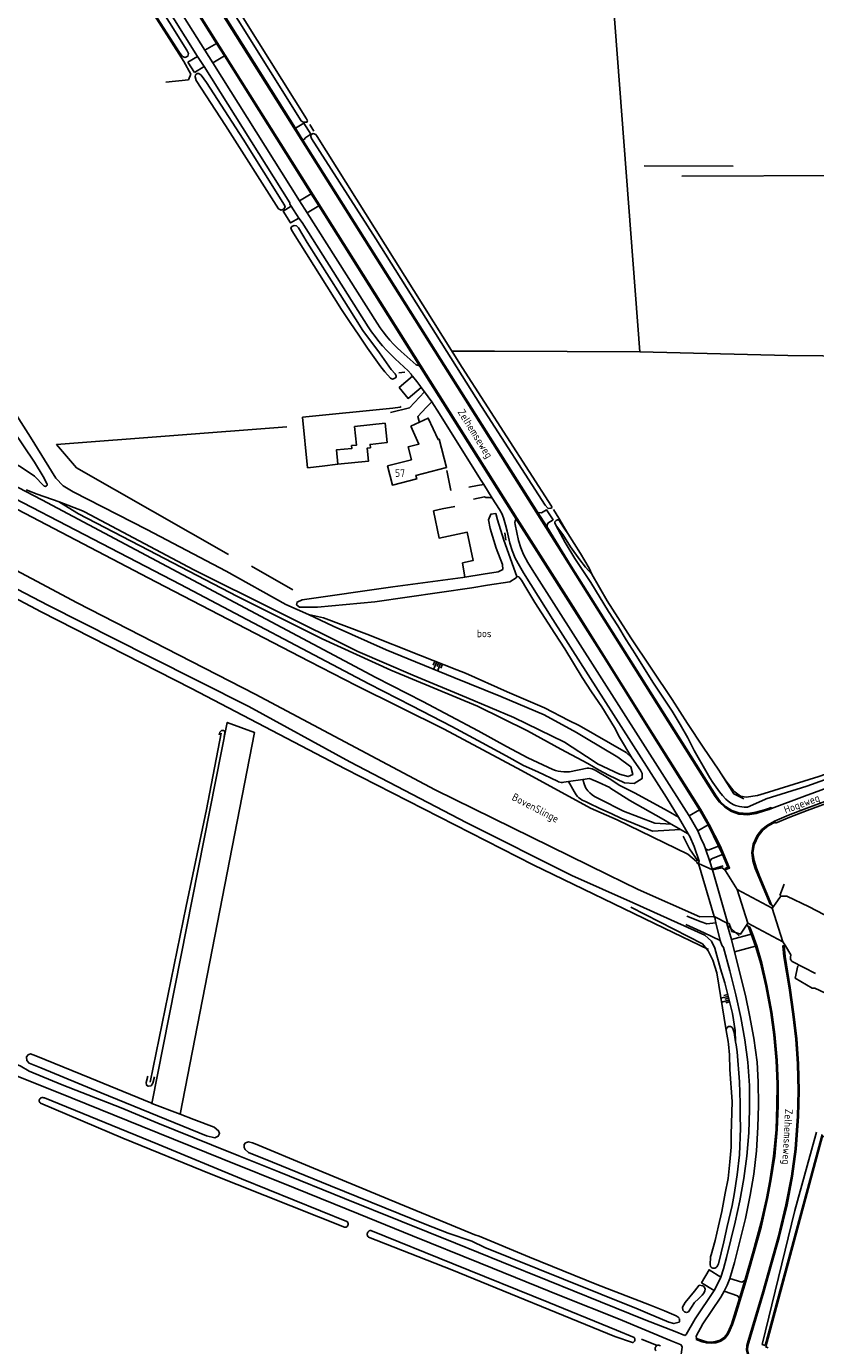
# Model space of a CAD drawing. Header units: metres. Extents: x 226218 to 240385, y 439369 to 449677.
# Tile 59 of 256: x 228335 to 228592, y 441308 to 441738. Entities that reach past the tile are written whole.
import ezdxf

# ---------------------------------------------------------------- set-up
doc = ezdxf.new("R2010")
doc.units = ezdxf.units.M
doc.header["$MEASUREMENT"] = 0
for name, color, linetype in [('CULTUURAANDUIDING', 253, 'Continuous'), ('DAKRAND-BYG', 4, 'Continuous'), ('HEG', 253, 'Continuous'), ('HEK', 253, 'Continuous'), ('HOOFDGEBOUW', 4, 'Continuous'), ('HOUTWAL', 253, 'Continuous'), ('HUISNUMMER', 253, 'Continuous'), ('INSTEEKSLOOT', 153, 'Continuous'), ('KANTVERH', 253, 'Continuous'), ('KANTWATER', 153, 'Continuous'), ('KUNSTWERK', 253, 'Continuous'), ('MIDSLTGREPPEL', 253, 'Continuous'), ('MUUR', 253, 'Continuous'), ('OVLIJNOBJ', 253, 'Continuous'), ('RASTER', 253, 'Continuous'), ('STRAATNAAM', 253, 'Continuous'), ('TALUD', 253, 'Continuous'), ('WATERLNAAM', 253, 'Continuous')]:
    doc.layers.add(name, color=color, linetype=linetype)
doc.styles.get("Standard").update_dxf_attribs({"font": 'iso.shx'})

# ---------------------------------------------------------------- blocks, each defined once
blk = doc.blocks.new('TA', base_point=(75009.5, 300012))
for p, q in [((75009.5, 300012.5), (75010, 300012.5)), ((75009.5, 300012.25), (75010.5, 300012.25)), ((75009.5, 300012), (75010, 300012)), ((75009.5, 300011.75), (75010.5, 300011.75)), ((75009.5, 300011.5), (75010, 300011.5))]:
    blk.add_line(p, q)

msp = doc.modelspace()

# ---------------------------------------------------------------- linework, layer by layer
at = {"layer": 'DAKRAND-BYG'}
for points in [[(228441.86, 441607.79), (228451.79, 441608.82), (228452.44, 441602.49), (228446.9, 441601.91), (228447.02, 441600.83), (228445.98, 441600.72), (228446.42, 441596.47), (228436.41, 441595.43)], [(228436.41, 441595.43), (228435.93, 441600.1), (228440.99, 441600.63), (228440.9, 441601.52), (228442.49, 441601.68), (228441.86, 441607.79)]]:
    msp.add_lwpolyline(points, dxfattribs=at)
at = {"layer": 'HEG'}
msp.add_line((228471.93, 441593.45), (228473.23, 441586.87), dxfattribs=at)
msp.add_lwpolyline([(228431.24, 441594.85), (228426.53, 441594.32), (228424.88, 441610.77)], dxfattribs=at)
at = {"layer": 'HEK'}
for p, q in [((228386.13, 441726.88), (228388.45, 441722.73)), ((228427.24, 441706.3), (228428.54, 441704.11)), ((228436.41, 441595.43), (228431.24, 441594.85)), ((228506.71, 441580.63), (228508.54, 441577.81)), ((228580.58, 441454.7), (228582.04, 441458.43)), ((228585.61, 441427.79), (228586.47, 441431.76))]:
    msp.add_line(p, q, dxfattribs=at)
msp.add_lwpolyline([(228477.87, 441558.6), (228477.1, 441563.26), (228480.59, 441564.07), (228478.62, 441573.25), (228469.41, 441571.33), (228467.59, 441580.27)], dxfattribs=at)
at = {"layer": 'HOOFDGEBOUW'}
msp.add_lwpolyline([(228460.16, 441607.83), (228462.83, 441602.04), (228459.35, 441601.16), (228460.43, 441596.92), (228452.62, 441594.94), (228454.21, 441588.64), (228462.13, 441590.64), (228461.83, 441591.81), (228471.85, 441594.34), (228469.5, 441603.61), (228469.12, 441603.51), (228465.9, 441610.48), (228460.16, 441607.83)], dxfattribs=at)
at = {"layer": 'HOUTWAL'}
for p, q in [((228536.31, 441692.84), (228565.38, 441692.73)), ((228408.19, 441562.19), (228421.74, 441554.47)), ((228542.81, 441444.13), (228557.35, 441437.1))]:
    msp.add_line(p, q, dxfattribs=at)
for points in [[(228224.11, 441608.43), (228273.93, 441582.1), (228339.67, 441547.27)], [(228419.75, 441607.66), (228344.65, 441601.84), (228351.18, 441594.29), (228400.71, 441565.99)], [(228339.67, 441547.27), (228388.68, 441522.3), (228438.77, 441496.11), (228500.09, 441464.77), (228542.81, 441444.13)], [(228375.77, 441386.93), (228400.31, 441511.19), (228409.26, 441507.89), (228385.02, 441383.38)]]:
    msp.add_lwpolyline(points, dxfattribs=at)
at = {"layer": 'INSTEEKSLOOT'}
for p, q in [((228421.35, 441671.65), (228437.64, 441645.89)), ((228340.47, 441588.44), (228337.46, 441591.6)), ((228340.26, 441591.4), (228341.51, 441589.14)), ((228483.78, 441559.58), (228477.87, 441558.6)), ((228550.56, 441468.21), (228527.52, 441479.45)), ((228554.53, 441447.75), (228534.42, 441456.67)), ((228590.2, 441451.1), (228608.74, 441441.29)), ((228559.14, 441447.89), (228554.53, 441447.75)), ((228566.13, 441407.05), (228566.3, 441406.01)), ((228385.02, 441383.38), (228375.77, 441386.93)), ((228575.81, 441307.94), (228594.39, 441376.81)), ((228591.78, 441374.79), (228592.52, 441377.48)), ((228473.49, 441347.16), (228481.09, 441344.06)), ((228480.06, 441341.98), (228472.37, 441344.6)), ((228482.53, 441343.61), (228481.09, 441344.06)), ((228575.81, 441307.94), (228574.85, 441308.27))]:
    msp.add_line(p, q, dxfattribs=at)
for points in [[(228385.72, 441728.49), (228384.78, 441729.79), (228369.19, 441754.08), (228338.85, 441801.78), (228338.22, 441802.98)], [(228341.21, 441804.15), (228349.08, 441791.75), (228364.02, 441767.6), (228387.19, 441730.58), (228387.67, 441729.47), (228387.49, 441728.58), (228386.64, 441728.16), (228385.72, 441728.49)], [(228369.5, 441797.83), (228368.87, 441797.51), (228368.51, 441797.02), (228368.68, 441796.46), (228403.91, 441740.3), (228424.42, 441707.43), (228425.1, 441707.07), (228426.31, 441707.01), (228426.55, 441707.45)], [(228426.55, 441707.45), (228426.18, 441708.18), (228410.06, 441733.77), (228395.24, 441757.75), (228389.62, 441766.29), (228376.14, 441787.75)], [(228417.06, 441678.76), (228417.94, 441678.37), (228418.65, 441678.66), (228419.17, 441679.32), (228418.96, 441680.02), (228405.51, 441701.49), (228393.53, 441720.03), (228391.86, 441722.37), (228391.06, 441722.87), (228390.49, 441722.87), (228389.92, 441722.45), (228389.84, 441721.88), (228390.23, 441720.64)], [(228390.23, 441720.64), (228399.76, 441705.99), (228417.06, 441678.76)], [(228270.5, 441709.59), (228269.53, 441711.13), (228268.52, 441711.95), (228267.72, 441712.03), (228266.23, 441711.3), (228265.96, 441710.57), (228267.04, 441707.96), (228283.3, 441681.68), (228312.52, 441635.23), (228330.49, 441606.49), (228337.47, 441596.15), (228340.26, 441591.4)], [(228474.23, 441525.85), (228452.14, 441534.93), (228434.84, 441542.63), (228426.82, 441546.47), (228419.49, 441549.73), (228400.01, 441560.61), (228374.08, 441574.18), (228350.02, 441586.47), (228346.79, 441588.36), (228344.4, 441590.93), (228336.17, 441604.3), (228317.33, 441633.61), (228295.89, 441668.33), (228270.5, 441709.59)], [(228429.17, 441703.05), (228428.33, 441703.32), (228427.7, 441703.01), (228427.54, 441702.41), (228427.86, 441701.72), (228448.76, 441668.95), (228483.22, 441614.31), (228503.99, 441582.06), (228504.98, 441580.99), (228505.87, 441581.06), (228506.27, 441581.33)], [(228506.27, 441581.33), (228506.05, 441581.82), (228476.98, 441626.99), (228429.67, 441702.35), (228429.17, 441703.05)], [(228437.2, 441650.77), (228426.45, 441667.84), (228423.56, 441672.59), (228422.91, 441673.18), (228422.16, 441673.31), (228421.42, 441672.96), (228421.08, 441672.49), (228421.35, 441671.65)], [(228453.83, 441623.37), (228454.27, 441623.23), (228454.57, 441623.28), (228455.2, 441623.68), (228455.41, 441623.99), (228455.41, 441624.33), (228455.1, 441624.98), (228453.82, 441626.38), (228449.99, 441631.78), (228444.56, 441639.04), (228439.79, 441646.72), (228437.2, 441650.77)], [(228437.64, 441645.89), (228440.43, 441641.68), (228443.25, 441637.51), (228446.12, 441633.35)], [(228337.46, 441591.6), (228332.79, 441594.74), (228299.33, 441612.52), (228264.15, 441630.86), (228244.56, 441641.01)], [(228446.12, 441633.35), (228450.46, 441627.27), (228451.76, 441625.59), (228453.55, 441623.56), (228453.83, 441623.37)], [(228353.1, 441580.27), (228345.5, 441583.2), (228338.29, 441585.73), (228334.76, 441587.1)], [(228341.51, 441589.14), (228341.57, 441588.95), (228341.57, 441588.75), (228341.5, 441588.56), (228341.38, 441588.4), (228341.21, 441588.28), (228341.02, 441588.23), (228340.81, 441588.24), (228340.63, 441588.32), (228340.47, 441588.44)], [(228353.1, 441580.27), (228353.78, 441579.88), (228389.39, 441561.04), (228442.94, 441534.34), (228460.86, 441526.67), (228478.32, 441519.36), (228493.83, 441512.84), (228510.31, 441504.82), (228519.97, 441498.43)], [(228483.78, 441559.58), (228488.7, 441560.39), (228490.2, 441561.12), (228490.13, 441562.77), (228488.1, 441568.07), (228486.08, 441574.5), (228485.57, 441577.35), (228486.35, 441579.18), (228487.98, 441579.35)], [(228487.98, 441579.35), (228488.53, 441577.26), (228490.54, 441570.65), (228494.82, 441558.86)], [(228507.46, 441575.61), (228507.22, 441576.35), (228507.22, 441576.64), (228507.3, 441576.77), (228507.67, 441577.06), (228508.07, 441577.26), (228508.23, 441577.27), (228508.4, 441577.18), (228508.77, 441576.8), (228510.46, 441574.31), (228511.4, 441572.82)], [(228519.23, 441559.53), (228517.24, 441561.84), (228515.35, 441564.22), (228512.31, 441568.53), (228509.79, 441572.47), (228507.46, 441575.61)], [(228511.4, 441572.82), (228515.58, 441566.31), (228518.34, 441561.56), (228519.23, 441559.53)], [(228477.87, 441558.6), (228477.23, 441558.5), (228454.36, 441555.41), (228424.73, 441551.25), (228423.1, 441550.47), (228422.95, 441549.6), (228423.9, 441548.8), (228429.8, 441548.82), (228448.46, 441550.52), (228480.09, 441555.17), (228485.27, 441555.98)], [(228494.82, 441558.86), (228494.52, 441558.36), (228492.5, 441557.1), (228485.27, 441555.98)], [(228514.21, 441507.89), (228503.69, 441513.7), (228489.55, 441519.62), (228474.23, 441525.85)], [(228397.71, 441507.13), (228397.95, 441508.02), (228398.42, 441508.54), (228399.06, 441508.58), (228399.41, 441508.39), (228399.52, 441507.91), (228399.3, 441506.57)], [(228514.21, 441507.89), (228517.02, 441506.33), (228527.78, 441499.83), (228532, 441496.75), (228532.66, 441494.2), (228531.16, 441493.56), (228528.26, 441494.29), (228521.09, 441497.7), (228519.97, 441498.43)], [(228550.56, 441468.21), (228553.37, 441465.87), (228553.72, 441465.17), (228554.1, 441465.14)], [(228558.61, 441463.09), (228561.76, 441463.79), (228562.69, 441463.1)], [(228590.2, 441451.1), (228582.86, 441454.55), (228580.91, 441454.53), (228580.61, 441454.08)], [(228584.15, 441435.36), (228584.02, 441434.66), (228584.07, 441433.84)], [(228584.07, 441433.84), (228584.58, 441433.23), (228592.25, 441429.35)], [(228563.05, 441410.74), (228563.08, 441411.06), (228563.18, 441411.37), (228563.36, 441411.63), (228563.84, 441411.96), (228564.46, 441411.97), (228564.72, 441411.87), (228565.01, 441411.66), (228565.21, 441411.38), (228565.73, 441410.05), (228566.13, 441407.05)], [(228563.84, 441406.26), (228563.75, 441407.09), (228563.05, 441410.74)], [(228557.96, 441336.83), (228558.19, 441337.48), (228559.51, 441342.24), (228560.56, 441347.02), (228561.71, 441351.69), (228562.72, 441357.66), (228563.75, 441362.47), (228564.32, 441367.87), (228564.71, 441372.62), (228564.69, 441376.81), (228565.01, 441387.57), (228564.27, 441398), (228564.21, 441402.8), (228563.84, 441406.26)], [(228337.92, 441402.49), (228336.18, 441403.06), (228335.34, 441402.79), (228334.85, 441402.07), (228334.92, 441400.95), (228335.68, 441400.08), (228339.5, 441398.57), (228359.25, 441390.35), (228393.53, 441376.29), (228396.23, 441375.7), (228397.38, 441376.25), (228397.81, 441377.1), (228397.49, 441377.98), (228396.07, 441379.13), (228389.42, 441381.69), (228385.02, 441383.38)], [(228375.77, 441386.93), (228375.44, 441387.05), (228355.51, 441395.3), (228337.92, 441402.49)], [(228566.3, 441406.01), (228566.67, 441403.73), (228567.45, 441393.99), (228567.67, 441387.01), (228567.64, 441382.87), (228567.71, 441378.82), (228567.39, 441370.13), (228566.64, 441363.6), (228565.74, 441357.18), (228565.05, 441353.59), (228563.36, 441346.81), (228562.35, 441341.77), (228560.55, 441334.58)], [(228376.64, 441395.59), (228376.09, 441393.51), (228375.47, 441392.69), (228374.54, 441392.51), (228374, 441392.82), (228373.86, 441393.72), (228374.43, 441395.78)], [(228339.44, 441387.03), (228339.23, 441387.21), (228339.09, 441387.43), (228339.01, 441387.69), (228339, 441387.96), (228339.07, 441388.22), (228339.21, 441388.45), (228339.4, 441388.64), (228339.64, 441388.76), (228339.91, 441388.82), (228340.18, 441388.79)], [(228438.53, 441346.5), (228395.11, 441363.88), (228366.24, 441375.58), (228339.44, 441387.03)], [(228340.18, 441388.79), (228340.54, 441388.72), (228340.73, 441388.69), (228377.72, 441373.59), (228405.02, 441362.3), (228439.35, 441348.43)], [(228409.48, 441373.69), (228408.58, 441374.06), (228407.23, 441374.37), (228406.29, 441374), (228405.86, 441373.5), (228405.83, 441372.56), (228406.18, 441371.83), (228407.31, 441370.91), (228415.09, 441367.7), (228433.98, 441360.02), (228464.93, 441347.54), (228472.37, 441344.6)], [(228473.49, 441347.16), (228456.35, 441354.26), (228427.15, 441366.28), (228409.48, 441373.69)], [(228574.85, 441308.27), (228585.5, 441352), (228591.78, 441374.79)], [(228439.35, 441348.43), (228439.55, 441348.23), (228439.69, 441347.98), (228439.77, 441347.71), (228439.76, 441347.42), (228439.69, 441347.15), (228439.55, 441346.9), (228439.34, 441346.7), (228439.09, 441346.56), (228438.82, 441346.49), (228438.53, 441346.5)], [(228446.43, 441343.29), (228446.23, 441343.51), (228446.09, 441343.77), (228446.02, 441344.05), (228446.01, 441344.34), (228446.08, 441344.63), (228446.21, 441344.9), (228446.39, 441345.12), (228446.63, 441345.29), (228446.9, 441345.41), (228447.19, 441345.45)], [(228532.5, 441308.88), (228526.81, 441310.85), (228473.54, 441332.63), (228446.43, 441343.29)], [(228447.19, 441345.45), (228474.05, 441334.63), (228505.28, 441321.97), (228524.89, 441313.92), (228527.31, 441312.89), (228533.04, 441310.56)], [(228480.06, 441341.98), (228484.34, 441339.93), (228509.97, 441329.53), (228534.4, 441319.8), (228537.43, 441318.5)], [(228538.07, 441321.18), (228520.92, 441327.87), (228498.96, 441336.77), (228482.53, 441343.61)], [(228560.55, 441334.58), (228560.27, 441333.9), (228560.08, 441333.61), (228559.81, 441333.37), (228559.39, 441333.18), (228559.02, 441333.11), (228558.68, 441333.16), (228558.38, 441333.29), (228558.1, 441333.55), (228557.96, 441333.77), (228557.84, 441334.26), (228557.96, 441336.83)], [(228548.83, 441320.47), (228549.74, 441321.97), (228552.79, 441325.61), (228554.32, 441327.58)], [(228556.24, 441326.34), (228556.16, 441325.75), (228555.76, 441325.05), (228555.22, 441324.4), (228554.01, 441323.11), (228552.77, 441321.98), (228550.78, 441318.93), (228550.48, 441318.77), (228550.14, 441318.71), (228549.83, 441318.76)], [(228554.32, 441327.58), (228555.45, 441327.43), (228555.62, 441327.33)], [(228555.62, 441327.33), (228555.84, 441327.13), (228556.02, 441326.89), (228556.15, 441326.63), (228556.24, 441326.34)], [(228547.77, 441316.93), (228546.72, 441317.57), (228542.91, 441319.29), (228538.07, 441321.18)], [(228549.83, 441318.76), (228549.45, 441318.92), (228548.95, 441319.41), (228548.83, 441320.47)], [(228547.77, 441315.59), (228546.03, 441315.1), (228544.39, 441315.52), (228537.43, 441318.5)], [(228547.78, 441316.75), (228547.9, 441316.4), (228547.88, 441315.75), (228547.77, 441315.59)], [(228533.04, 441310.56), (228533.2, 441310.34), (228533.3, 441310.09), (228533.32, 441309.82), (228533.28, 441309.55), (228533.16, 441309.31), (228532.98, 441309.11), (228532.75, 441308.96), (228532.5, 441308.88)], [(228540.19, 441306.16), (228540.02, 441306.4), (228539.93, 441306.67), (228539.9, 441306.96), (228539.95, 441307.25), (228540.08, 441307.51), (228540.27, 441307.73), (228540.51, 441307.9), (228540.78, 441308), (228541.07, 441308.02), (228541.35, 441307.97), (228541.62, 441307.85)]]:
    msp.add_lwpolyline(points, dxfattribs=at)
at = {"layer": 'KANTVERH'}
for p, q in [((228357.57, 441795.04), (228396.85, 441732.74)), ((228365.71, 441795.49), (228422.61, 441705.05)), ((228353.86, 441792.7), (228393, 441730.52)), ((228396.85, 441732.74), (228393, 441730.52)), ((228393, 441730.52), (228395.65, 441726.4)), ((228396.85, 441732.74), (228399.42, 441728.64)), ((228390.61, 441728.5), (228387.52, 441726.6)), ((228387.52, 441726.6), (228389.65, 441723.26)), ((228389.65, 441723.26), (228392.78, 441725.16)), ((228390.61, 441728.5), (228392.78, 441725.16)), ((228395.65, 441726.4), (228399.42, 441728.64)), ((228395.65, 441726.4), (228423.93, 441681.43)), ((228399.42, 441728.64), (228427.7, 441683.71)), ((228422.61, 441705.05), (228425.02, 441701.18)), ((228427.7, 441683.71), (228423.93, 441681.43)), ((228427.7, 441683.71), (228430.18, 441679.74)), ((228421.21, 441679.66), (228423.73, 441675.75)), ((228423.93, 441681.43), (228426.42, 441677.48)), ((228426.42, 441677.48), (228430.18, 441679.74)), ((228426.42, 441677.48), (228449.22, 441641.43)), ((228430.18, 441679.74), (228463.05, 441627.55)), ((228463.38, 441627.73), (228463.05, 441627.55)), ((228463.05, 441627.55), (228494.52, 441577.53)), ((228463.38, 441627.73), (228494.9, 441577.77)), ((228460.79, 441624.14), (228462.17, 441622.41)), ((228462.17, 441622.41), (228463.48, 441620.7)), ((228464.7, 441619.06), (228459.73, 441613.85)), ((228464.7, 441619.06), (228467.01, 441615.79)), ((228459.73, 441613.85), (228453.61, 441612.33)), ((228467.01, 441615.79), (228465.21, 441613.95)), ((228482, 441588.48), (228479.1, 441588.01)), ((228484.07, 441588.81), (228482, 441588.48)), ((228482.97, 441590.42), (228484.07, 441588.81)), ((228484.07, 441588.81), (228486.77, 441584.33)), ((228480.62, 441584.07), (228484.22, 441584.84)), ((228501.59, 441579.75), (228504.54, 441575.12)), ((228494.9, 441577.77), (228494.52, 441577.53)), ((228498.35, 441499.7), (228506.49, 441495.88)), ((228508.03, 441492.05), (228501.65, 441495.1)), ((228516.3, 441492.59), (228511.64, 441491.93)), ((228511.96, 441495.11), (228517.7, 441496.25)), ((228518.5, 441492.89), (228516.3, 441492.59)), ((228516.3, 441492.59), (228516.85, 441490.88)), ((228520.3, 441495.59), (228524.94, 441492.95)), ((228511.64, 441491.93), (228510.15, 441491.72)), ((228513.53, 441488.68), (228511.64, 441491.93)), ((228525.18, 441489.89), (228531.64, 441485.69)), ((228544.11, 441482.31), (228533.16, 441488.28)), ((228521.83, 441486.2), (228529.63, 441482.27)), ((228542.59, 441479.5), (228531.64, 441485.69)), ((228547.56, 441480.28), (228544.11, 441482.31)), ((228547.56, 441480.28), (228550.67, 441474.9)), ((228551.04, 441480.76), (228554.38, 441482.66)), ((228551.04, 441480.76), (228553.81, 441475.87)), ((228554.38, 441482.66), (228557.19, 441477.77)), ((228575.6, 441482.33), (228577.08, 441482.83)), ((228577.08, 441482.83), (228577.83, 441483.08)), ((228557.19, 441477.77), (228553.81, 441475.87)), ((228557.19, 441477.77), (228560.62, 441470.89)), ((228579.05, 441478.66), (228578.86, 441479)), ((228579.19, 441478.31), (228579.05, 441478.66)), ((228560.62, 441470.89), (228557.22, 441469.53)), ((228560.62, 441470.89), (228561.83, 441468.15)), ((228557.22, 441469.53), (228556.33, 441469.92)), ((228556.33, 441469.92), (228557.72, 441465.84)), ((228558.27, 441466.71), (228557.72, 441465.84)), ((228561.83, 441468.15), (228558.27, 441466.71)), ((228557.72, 441465.84), (228558.61, 441463.09)), ((228562.99, 441463.23), (228562.69, 441463.1)), ((228562.69, 441463.1), (228562.9, 441462.79)), ((228577.96, 441451.51), (228578.53, 441451.16)), ((228549.97, 441445.31), (228555.88, 441442.52)), ((228554.94, 441446.18), (228550.24, 441448.05)), ((228559.69, 441445.86), (228561.15, 441440.03)), ((228569.73, 441445.07), (228570.2, 441444.78)), ((228555.88, 441442.52), (228561.15, 441440.03)), ((228571.23, 441442.13), (228564.77, 441440.43)), ((228570.2, 441444.78), (228571.23, 441442.13)), ((228571.23, 441442.13), (228572.65, 441438.17)), ((228565.81, 441436.34), (228564.77, 441440.43)), ((228572.65, 441438.17), (228565.81, 441436.34)), ((228582.43, 441438.31), (228581.97, 441438.35)), ((228404.12, 441369.79), (228395.15, 441373.4)), ((228569.12, 441329.1), (228567.42, 441323.42)), ((228527.96, 441316.59), (228545.17, 441309.45)), ((228536.89, 441316.2), (228546.43, 441312.45)), ((228546.43, 441312.45), (228549.62, 441311.22)), ((228545.17, 441309.45), (228548.39, 441308.18)), ((228553.24, 441309.92), (228553.38, 441310.26))]:
    msp.add_line(p, q, dxfattribs=at)
for points in [[(228274.48, 441939.48), (228393.72, 441750.29), (228469.66, 441629.63), (228504.26, 441574.8), (228559.5, 441487.05), (228560.9, 441485.17), (228562.6, 441483.55), (228564.81, 441482.15), (228567.23, 441481.29), (228570.13, 441481.09), (228572.86, 441481.53), (228575.6, 441482.33)], [(228294.26, 441896.17), (228296.29, 441892.91), (228297.15, 441891.65), (228463.38, 441627.73)], [(228340.57, 441808.13), (228363.5, 441771.76), (228390.61, 441728.5)], [(228392.78, 441725.16), (228420.69, 441680.69), (228420.79, 441680.33), (228421.21, 441679.66)], [(228422.61, 441705.05), (228425.27, 441706.71), (228427.6, 441703.08), (228425.62, 441701.8), (228425.66, 441701.56), (228425.02, 441701.18)], [(228425.02, 441701.18), (228470.02, 441629.73), (228501.59, 441579.75)], [(228421.21, 441679.66), (228418.57, 441678.02), (228420.98, 441674.2), (228423.73, 441675.75)], [(228423.73, 441675.75), (228424.74, 441674.33), (228446.31, 441640.28)], [(228446.46, 441523.76), (228385.07, 441556.17), (228296.55, 441602.09), (228228.65, 441638.12), (228213.58, 441646.24)], [(228446.31, 441640.28), (228447.4, 441638.65), (228448.55, 441637.07), (228449.76, 441635.53), (228451.02, 441634.03), (228452.34, 441632.59), (228453.72, 441631.2), (228455.14, 441629.85)], [(228449.22, 441641.43), (228450.17, 441639.99), (228451.18, 441638.59), (228452.25, 441637.23), (228453.37, 441635.92), (228454.54, 441634.65), (228455.76, 441633.43), (228457.03, 441632.25)], [(228240.73, 441635.94), (228259.45, 441625.75), (228339.86, 441583.78), (228448.75, 441525.82)], [(228457.03, 441632.25), (228461.97, 441627.86), (228463.05, 441627.55)], [(228455.14, 441629.85), (228459.38, 441625.88), (228460.36, 441624.85), (228460.57, 441624.43), (228460.79, 441624.14)], [(228460.79, 441624.14), (228456.42, 441620.43), (228459.31, 441616.92), (228463.61, 441620.52)], [(228463.48, 441620.7), (228463.61, 441620.52), (228464.7, 441619.06)], [(228465.21, 441613.95), (228462.48, 441610.99), (228462.92, 441609.39)], [(228467.01, 441615.79), (228469.59, 441611.87), (228482.97, 441590.42)], [(228484.22, 441584.84), (228484.69, 441584.57), (228485.77, 441584.6), (228486.77, 441584.33)], [(228486.77, 441584.33), (228489.12, 441580.68), (228489.85, 441579.35), (228490.41, 441578.01), (228491.12, 441575.69), (228491.66, 441573.56), (228492.49, 441569.69), (228493.26, 441567.28), (228494.29, 441564.81), (228495.62, 441562.26), (228496.96, 441559.98), (228506.55, 441544.81), (228543.64, 441486.72), (228547.56, 441480.28)], [(228501.59, 441579.75), (228502.86, 441579.55), (228504.5, 441580.54), (228506.6, 441577.36), (228504.85, 441576.21), (228504.54, 441575.12)], [(228494.52, 441577.53), (228494.28, 441577.01), (228494.15, 441576.45), (228494.23, 441575.81), (228495.36, 441570.52), (228496.14, 441568.2), (228497.02, 441566.03), (228498.42, 441563.37), (228499.76, 441561.14), (228549.99, 441482.27), (228551.04, 441480.76)], [(228494.52, 441577.53), (228500.55, 441568.15), (228523.77, 441531.47), (228537.48, 441509.55), (228552.04, 441486.45), (228554.38, 441482.66)], [(228494.9, 441577.77), (228513.17, 441548.99), (228537.79, 441509.73), (228554.72, 441482.87), (228557.52, 441477.94), (228561.08, 441470.9), (228564.18, 441463.71), (228562.99, 441463.23)], [(228504.54, 441575.12), (228512.55, 441562.2), (228559.82, 441487.22), (228561.17, 441485.4), (228562.82, 441483.8), (228564.91, 441482.5), (228567.24, 441481.68), (228570.14, 441481.47), (228572.79, 441481.88), (228575.54, 441482.67), (228576.93, 441483.15)], [(228446.46, 441523.76), (228460.49, 441516.6), (228473.54, 441509.84), (228483.48, 441504.54), (228491.28, 441500.36), (228496.94, 441497.16), (228501.65, 441495.1)], [(228498.35, 441499.7), (228491.38, 441503.32), (228482.23, 441508.46), (228464.12, 441518.05), (228448.75, 441525.82)], [(228506.49, 441495.88), (228507.36, 441495.56), (228508.26, 441495.32), (228509.17, 441495.15), (228510.1, 441495.06), (228511.03, 441495.04), (228511.96, 441495.11)], [(228517.7, 441496.25), (228518.25, 441496.27), (228518.79, 441496.21), (228519.32, 441496.08), (228519.83, 441495.87), (228520.3, 441495.59)], [(228518.5, 441492.89), (228521.33, 441491.77), (228525.13, 441489.93), (228525.18, 441489.89)], [(228524.94, 441492.95), (228528.41, 441490.65), (228533.16, 441488.28)], [(228510.15, 441491.72), (228509.71, 441491.66), (228509.28, 441491.66), (228508.84, 441491.73), (228508.42, 441491.86), (228508.03, 441492.05)], [(228517.22, 441485.36), (228516.62, 441485.59), (228516.06, 441485.89), (228515.53, 441486.24), (228515.03, 441486.64), (228514.58, 441487.09), (228514.18, 441487.59), (228513.82, 441488.12), (228513.53, 441488.68)], [(228516.85, 441490.88), (228517.06, 441490.34), (228517.31, 441489.81), (228517.61, 441489.31), (228517.96, 441488.84)], [(228517.96, 441488.84), (228518.64, 441488.19), (228519.38, 441487.6), (228520.16, 441487.07), (228520.98, 441486.6), (228521.83, 441486.2)], [(228577.83, 441483.08), (228588.63, 441487.16), (228597.19, 441490.26)], [(228528.77, 441480.02), (228525.83, 441481.38), (228521.63, 441483.26), (228518.48, 441484.74), (228517.22, 441485.36)], [(228600.25, 441487.27), (228589.44, 441483.26), (228583.43, 441480.94), (228578.86, 441479)], [(228600.66, 441486.57), (228589.5, 441482.47), (228583.89, 441480.27), (228579.19, 441478.31)], [(228548.19, 441476.31), (228539.09, 441475.7), (228528.77, 441480.02)], [(228545.14, 441478.05), (228539.84, 441478.35), (228529.63, 441482.27)], [(228542.59, 441479.5), (228545.14, 441478.05), (228550.67, 441474.9)], [(228576.93, 441483.15), (228577.71, 441483.41), (228577.83, 441483.08)], [(228553.81, 441475.87), (228554.8, 441473.48), (228555.88, 441471.14), (228556.33, 441469.92)], [(228578.86, 441479), (228576.55, 441477.74), (228574.72, 441476.31), (228573.18, 441474.29), (228571.89, 441471.5), (228571.41, 441468.67), (228571.79, 441466.07), (228572.54, 441463.55), (228573.7, 441460.69), (228577.45, 441451.87), (228577.61, 441451.88), (228577.96, 441451.51)], [(228579.05, 441478.66), (228576.81, 441477.45), (228575.05, 441476.1), (228573.49, 441474.1), (228572.23, 441471.32), (228571.77, 441468.72), (228572.17, 441466.17), (228572.93, 441463.71), (228574.05, 441460.84), (228577.96, 441451.51)], [(228550.67, 441474.9), (228551.22, 441473.95), (228552.65, 441470.78), (228554.31, 441465.93), (228554.1, 441465.14)], [(228561.83, 441468.15), (228563.67, 441463.94), (228562.79, 441463.57), (228562.99, 441463.23)], [(228559.69, 441445.86), (228556.75, 441445.46), (228554.94, 441446.18)], [(228559.14, 441447.89), (228559.24, 441447.61), (228559.4, 441447.57), (228559.69, 441445.86)], [(228563.59, 441445.62), (228563.31, 441445.61), (228564.77, 441440.43)], [(228570.2, 441444.78), (228570.8, 441444.45), (228571.67, 441442.27), (228573.03, 441438.29), (228574.73, 441432.62), (228576.34, 441425.41), (228578.02, 441416.71), (228578.97, 441409.35), (228579.71, 441401.03), (228580.01, 441393.34), (228580, 441386.14), (228579.71, 441378.45), (228578.91, 441369.65), (228577.69, 441361.65), (228576.61, 441355.88), (228574.47, 441346.55), (228569.44, 441328.78), (228566.09, 441317.77), (228565.13, 441314.79), (228564.43, 441313), (228563.69, 441311.58), (228562.77, 441310.34), (228561.39, 441309.35), (228559.75, 441308.85), (228558.15, 441308.66), (228556.64, 441308.8), (228555.22, 441309.16), (228553.24, 441309.92)], [(228561.15, 441440.03), (228561.64, 441438.57), (228562.23, 441437.74), (228564.28, 441430.21), (228566.21, 441422.32), (228567.83, 441414.95), (228569.2, 441407.63), (228570.16, 441400.41), (228570.64, 441392.77), (228570.68, 441384.88), (228570.48, 441377.31), (228569.86, 441369.75), (228568.84, 441362.44), (228567.55, 441355.1), (228566.02, 441348.2), (228563.22, 441336.66), (228562.16, 441332.95), (228561.31, 441330.28)], [(228564.26, 441329.77), (228565.8, 441334.99), (228569.35, 441349.34), (228570.92, 441356.97), (228572.06, 441363.87), (228572.99, 441371.4), (228573.43, 441379.17), (228573.65, 441386.34), (228573.57, 441393.99), (228573.18, 441400.34), (228572.14, 441408.2), (228570.74, 441415.67), (228569.35, 441422.1), (228565.81, 441436.34)], [(228572.65, 441438.17), (228574.25, 441432.8), (228575.99, 441425.31), (228577.62, 441416.6), (228578.61, 441409.26), (228579.34, 441400.96), (228579.67, 441393.28), (228579.64, 441386.17), (228579.35, 441378.43), (228578.53, 441369.69), (228577.36, 441361.68), (228576.26, 441355.94), (228574.4, 441347.8), (228571.84, 441338.58), (228569.12, 441329.1)], [(228581.97, 441438.35), (228581.59, 441438.33), (228581.91, 441434.89), (228583.58, 441424.58), (228584.83, 441416.02), (228585.77, 441407.91), (228586.36, 441399.78), (228586.51, 441391.03), (228586.31, 441382.75), (228585.56, 441372.03), (228584.38, 441363.2), (228582.59, 441353.81), (228580.04, 441343.3), (228575.01, 441325.49), (228570.22, 441309.46), (228569.79, 441307.88), (228569.71, 441306.42), (228570.02, 441305.12), (228570.65, 441303.83), (228571.89, 441302.38), (228572.71, 441301.77)], [(228581.97, 441438.35), (228582.3, 441434.8), (228583.99, 441424.63), (228585.18, 441416.06), (228586.11, 441407.98), (228586.72, 441399.8), (228586.89, 441391.11), (228586.65, 441382.74), (228585.92, 441372.02), (228584.74, 441363.19), (228582.97, 441353.81), (228580.37, 441343.18), (228577.91, 441334.31), (228575.36, 441325.42), (228570.15, 441307.82), (228570.06, 441306.49), (228570.35, 441305.25), (228570.95, 441304.05), (228572.13, 441302.68), (228572.81, 441302.16)], [(228395.15, 441373.4), (228377.64, 441380.48), (228365.77, 441385.46), (228346.49, 441393.02), (228335.7, 441397.4), (228332.75, 441399.2), (228325.7, 441401.93)], [(228527.96, 441316.59), (228509.33, 441324.08), (228482.82, 441334.77), (228460.75, 441343.67), (228443.17, 441350.87), (228422.43, 441359.22), (228398.63, 441368.88), (228372.6, 441379.36), (228349.72, 441388.58), (228319.54, 441400.74)], [(228536.89, 441316.2), (228522.06, 441322.23), (228504.94, 441329.13), (228489.8, 441335.23), (228474.73, 441341.31), (228456.96, 441348.45), (228438.58, 441355.85), (228417.19, 441364.56), (228404.12, 441369.79)], [(228561.31, 441330.28), (228557.52, 441332.65), (228555.08, 441328.41), (228559.17, 441325.86)], [(228561.31, 441330.28), (228560.39, 441328.13), (228559.17, 441325.86)], [(228562.45, 441325.64), (228563.44, 441327.65), (228564.26, 441329.77)], [(228569.12, 441329.1), (228568.19, 441328.64), (228564.26, 441329.77)], [(228559.17, 441325.86), (228552.96, 441316.68), (228550.07, 441311.55), (228549.62, 441311.22)], [(228553.38, 441310.26), (228553.33, 441310.97), (228555.44, 441315), (228561.37, 441323.71), (228562.45, 441325.64)], [(228567.42, 441323.42), (228566.82, 441324.18), (228562.45, 441325.64)], [(228567.42, 441323.42), (228564.78, 441314.89), (228564.08, 441313.12), (228563.36, 441311.77), (228562.51, 441310.61), (228561.1, 441309.67), (228559.65, 441309.21), (228558.22, 441309.02), (228556.73, 441309.17), (228555.34, 441309.53), (228553.38, 441310.26)], [(228548.39, 441308.18), (228548.77, 441307.4), (228548.21, 441303.44), (228548.09, 441301.42), (228547.99, 441297.94), (228548.09, 441290.05), (228547.96, 441287.84), (228547.63, 441285.43), (228546.87, 441282.12), (228543.22, 441269.82), (228534.16, 441240.52), (228531.04, 441229.91)]]:
    msp.add_lwpolyline(points, dxfattribs=at)
at = {"layer": 'KANTWATER'}
for points in [[(228222.83, 441637.59), (228286.66, 441604.3), (228377.07, 441557.1), (228427.19, 441531.07)], [(228226.08, 441616.38), (228278.4, 441589.01), (228351.32, 441550.23)], [(228351.32, 441550.23), (228409.48, 441520.39), (228468.16, 441489.19), (228524.58, 441461.47), (228534.42, 441456.67)], [(228527.52, 441479.45), (228518.84, 441483.28), (228496.26, 441495.57), (228471.11, 441509.05), (228442.39, 441523.28), (228427.19, 441531.07)]]:
    msp.add_lwpolyline(points, dxfattribs=at)
at = {"layer": 'KUNSTWERK'}
for p, q in [((228554.1, 441465.14), (228558.61, 441463.09)), ((228559.14, 441447.89), (228554.1, 441465.14)), ((228558.61, 441463.09), (228563.59, 441445.62)), ((228570.13, 441445.7), (228566.68, 441456.75)), ((228566.68, 441456.75), (228578.13, 441450.59)), ((228578.13, 441450.59), (228581.58, 441439.63)), ((228563.59, 441445.62), (228559.14, 441447.89)), ((228581.58, 441439.63), (228570.13, 441445.7))]:
    msp.add_line(p, q, dxfattribs=at)
at = {"layer": 'MIDSLTGREPPEL'}
for points in [[(228575.43, 441488.06), (228593.32, 441493.57), (228609.16, 441499.14), (228614.27, 441501.93), (228617.92, 441504.89), (228621.94, 441509.38), (228624.76, 441514.85), (228628.62, 441524.85), (228635.58, 441546.91), (228640.7, 441564.62), (228644.32, 441577.74)], [(228398.38, 441507.72), (228393.57, 441482.75), (228386.97, 441451.27), (228375.14, 441393.88)], [(228561.45, 441494.41), (228562.95, 441492.18), (228565.6, 441488.83), (228567.7, 441487.12), (228569.55, 441486.83), (228573.34, 441487.41), (228575.43, 441488.06)]]:
    msp.add_lwpolyline(points, dxfattribs=at)
at = {"layer": 'MUUR'}
for p, q in [((228562.9, 441462.79), (228566.68, 441456.75)), ((228580.61, 441454.08), (228579.29, 441452.22)), ((228578.53, 441451.16), (228578.13, 441450.59)), ((228579.29, 441452.22), (228578.53, 441451.16)), ((228570.13, 441445.7), (228569.73, 441445.07)), ((228581.58, 441439.63), (228582.43, 441438.31)), ((228582.43, 441438.31), (228584.15, 441435.36))]:
    msp.add_line(p, q, dxfattribs=at)
for points in [[(228564.59, 441444.06), (228564.05, 441445.56), (228563.59, 441445.62)], [(228569.73, 441445.07), (228567.76, 441442.14), (228566.16, 441442.65)], [(228566.16, 441442.65), (228564.96, 441443.03), (228564.59, 441444.06)]]:
    msp.add_lwpolyline(points, dxfattribs=at)
at = {"layer": 'OVLIJNOBJ'}
for p, q in [((228556.17, 441441.82), (228532.69, 441452.39)), ((228558.73, 441433.69), (228559.98, 441429.55)), ((228563.05, 441410.74), (228559.98, 441429.55)), ((228585.61, 441427.79), (228591.1, 441424.49))]:
    msp.add_line(p, q, dxfattribs=at)
for points in [[(228532.69, 441452.39), (228512.72, 441461.29), (228478.48, 441478.49), (228440.3, 441498.37), (228407.39, 441516.39), (228374.95, 441532.67), (228342.04, 441549.33), (228311.68, 441565.1), (228279.33, 441582.15), (228249.08, 441598), (228205.36, 441620.01), (228156.65, 441645.7), (228121.52, 441664.17), (228098.5, 441674.94)], [(228521.66, 441495.67), (228517.91, 441497.79), (228509.13, 441502.52), (228498.23, 441508.49), (228481.93, 441516.55), (228453.67, 441528.28), (228431.27, 441538.45), (228403.67, 441552.33), (228374.65, 441567.38), (228351.85, 441579.31), (228345.63, 441583.09), (228345.52, 441583.19)], [(228507.46, 441575.61), (228510.54, 441569.91), (228513.7, 441564.69), (228518.88, 441556.82), (228524.73, 441547.4), (228527.74, 441542.75), (228530.5, 441538.12), (228533.37, 441533.64), (228539.16, 441524.35), (228545.41, 441514.91), (228548.12, 441510.57), (228550.56, 441506.14), (228552.61, 441502.1), (228556.84, 441494.71)], [(228576.12, 441486.27), (228589.44, 441490.43), (228600.91, 441494.51), (228608.22, 441497.28), (228614.53, 441500.25), (228618.5, 441503.25), (228622.39, 441507.22), (228624.56, 441510.4), (228627.11, 441516.12), (228631.38, 441527.86), (228636.03, 441543.51), (228640.7, 441564.62)], [(228532.27, 441499.61), (228528.32, 441506.41), (228526.62, 441509.55), (228522.5, 441516.3), (228519.19, 441521.23), (228516.15, 441525.9), (228510.49, 441535.2), (228507.17, 441540.18), (228500.65, 441550.35), (228498.01, 441554.74), (228496.36, 441557.64), (228495.42, 441558.76), (228494.82, 441558.86)], [(228561.45, 441494.41), (228560.66, 441495.66), (228555.59, 441503.1), (228550.43, 441510.82), (228545.42, 441518.68), (228531.99, 441538.84), (228524.24, 441550.83), (228519.23, 441559.53)], [(228426.82, 441546.47), (228431.69, 441545.33), (228445.84, 441540.05), (228463.32, 441533.02), (228475.23, 441528.35), (228478.08, 441527.23), (228491.65, 441521.2), (228503.8, 441515.92), (228511.76, 441511.89)], [(228511.76, 441511.89), (228515.1, 441510.21), (228530.5, 441501.42), (228532.27, 441499.61)], [(228535.69, 441494.54), (228535.09, 441495.59), (228532.27, 441499.61)], [(228521.66, 441495.67), (228524.65, 441493.99), (228529.94, 441491.52), (228533.11, 441491.26), (228535.66, 441492.87), (228535.69, 441494.54)], [(228556.84, 441494.71), (228557.78, 441493.14), (228558.76, 441491.6), (228559.8, 441490.1), (228560.88, 441488.62)], [(228568.86, 441486.3), (228565.57, 441487.91), (228561.45, 441494.41)], [(228560.88, 441488.62), (228561.88, 441487.4), (228563.02, 441486.14), (228563.68, 441485.53), (228564.62, 441484.85), (228565.58, 441484.33), (228566.15, 441484.12), (228567.4, 441483.83), (228568.95, 441483.58), (228570.04, 441483.53)], [(228570.04, 441483.53), (228575.64, 441486.12), (228576.12, 441486.27)], [(228532.01, 441450.92), (228555.31, 441438.99), (228557.26, 441436.74), (228558.73, 441433.69)], [(228561.2, 441430.82), (228559.4, 441437.6), (228558.31, 441439.83), (228556.17, 441441.82)], [(228561.2, 441430.82), (228562.6, 441426.29), (228565.13, 441416.27), (228566.02, 441410.7), (228566.13, 441407.05)], [(228591.1, 441424.49), (228591.95, 441424.46), (228602.45, 441419.61)]]:
    msp.add_lwpolyline(points, dxfattribs=at)
at = {"layer": 'RASTER'}
for p, q in [((228522.74, 441791.77), (228534.95, 441632.14)), ((228387.74, 441720.88), (228380.29, 441720.07)), ((228388.45, 441722.73), (228387.74, 441720.88)), ((228615.14, 441689.77), (228548.65, 441689.4)), ((228487.54, 441632.29), (228473.7, 441632.34)), ((228534.95, 441632.14), (228487.54, 441632.29)), ((228456.29, 441625.22), (228458.31, 441625.51)), ((228454.36, 441613.78), (228424.88, 441610.77)), ((228508.54, 441577.81), (228511.4, 441572.82)), ((228491.2, 441570.65), (228490.93, 441573.05)), ((228558.86, 441463.47), (228562.12, 441464.42)), ((228564.59, 441444.06), (228563.89, 441444.69)), ((228566.16, 441442.65), (228564.59, 441444.06)), ((228567.3, 441441.63), (228566.16, 441442.65)), ((228540.59, 441307.94), (228535.43, 441310.02))]:
    msp.add_line(p, q, dxfattribs=at)
for points in [[(228352.14, 441765.96), (228360.67, 441766.67), (228369.33, 441753.35), (228386.13, 441726.88)], [(228617.56, 441630.56), (228583.24, 441630.94), (228534.95, 441632.14)], [(228457.1, 441614.24), (228456.75, 441614.02), (228454.36, 441613.78)], [(228467.59, 441580.27), (228470.44, 441580.87), (228474.57, 441581.69)], [(228549.08, 441474.13), (228551.15, 441469.92), (228553.81, 441466.11)], [(228576.8, 441307.13), (228575.97, 441307.47), (228594.5, 441376.26), (228604.97, 441372.98)]]:
    msp.add_lwpolyline(points, dxfattribs=at)

# ---------------------------------------------------------------- block references
at = {"layer": 'TALUD'}
for p, xscale, yscale, rotation in [((228469.27, 441530.69), 2.69, 2.69, 248.543), ((228563.89, 441421.23), 2.53, 2.53, 194.2835)]:
    msp.add_blockref('TA', p, dxfattribs=dict(at, xscale=xscale, yscale=yscale, rotation=rotation))

# ---------------------------------------------------------------- texts
at = {"layer": 'CULTUURAANDUIDING'}
msp.add_text('bos', height=2.5, dxfattribs=at).set_placement((228481.74, 441539))
at = {"layer": 'HUISNUMMER'}
msp.add_text('57', height=2.5, dxfattribs=at).set_placement((228455.09, 441591.33))
at = {"layer": 'STRAATNAAM'}
for s, rotation, p in [('Zelhemseweg', 302.0054, (228475.37, 441612.48)), ('Hogeweg', 20.3211, (228582.48, 441481.41)), ('Zelhemseweg', 267.1919, (228582.29, 441385.17))]:
    msp.add_text(s, height=2.5, rotation=rotation, dxfattribs=at).set_placement(p)
at = {"layer": 'WATERLNAAM'}
msp.add_text('BovenSlinge', height=2.5, rotation=332.4869, dxfattribs=at).set_placement((228492.94, 441486.06))

doc.saveas('drawing.dxf')
